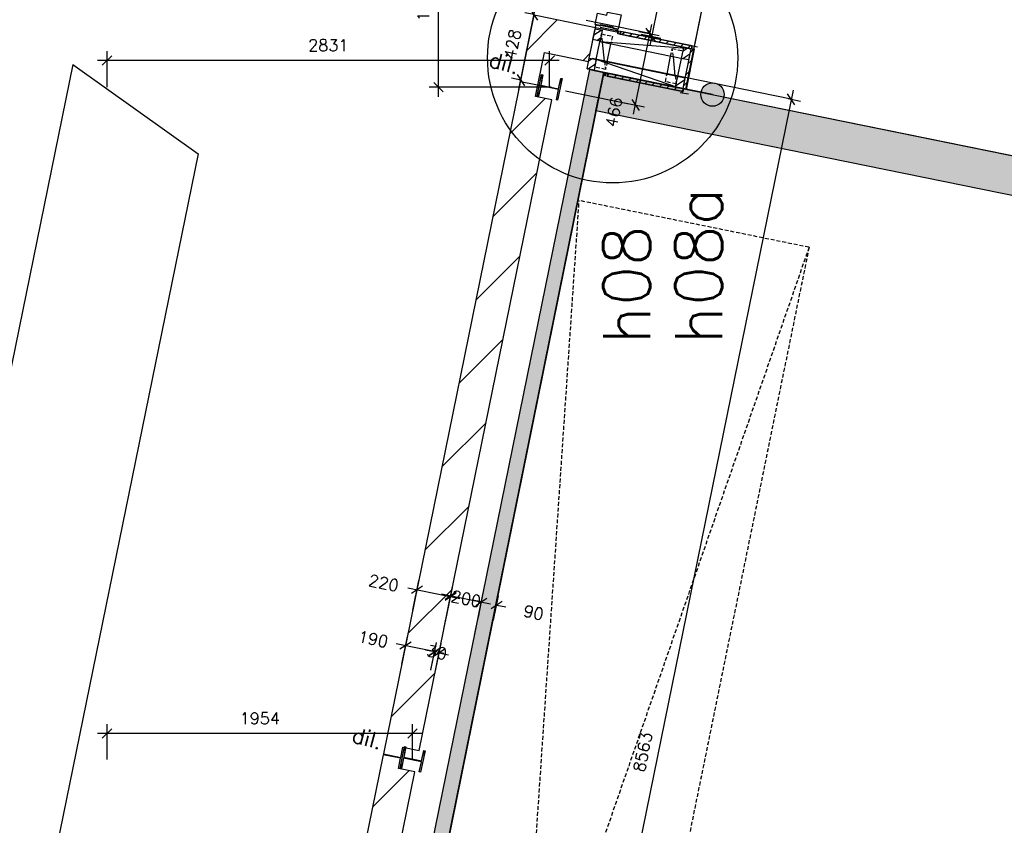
# Model space of a CAD drawing. Extents: x -29284 to 2055880, y -64816 to 121103.
# Tile 116 of 123: x 48241 to 54537, y 82626 to 87779. Entities that reach past the tile are written whole.
import ezdxf

# ---------------------------------------------------------------- set-up
doc = ezdxf.new("R2010")
doc.units = 0
doc.header["$LTSCALE"] = 50
doc.header["$MEASUREMENT"] = 0
doc.header["$PDMODE"] = 3
doc.header["$PDSIZE"] = 0.1
for name, pattern in [('DASHED', [0.75, 0.5, -0.25]), ('HIDDEN', [0.375, 0.25, -0.125]), ('HIDDENX2', [0.75, 0.5, -0.25])]:
    doc.linetypes.add(name, pattern=pattern)
doc.layers.get('0').update_dxf_attribs({"linetype": 'CONTINUOUS'})
doc.layers.get('DEFPOINTS').update_dxf_attribs({"linetype": 'CONTINUOUS'})
for name, color, linetype in [('_DETAILNUMMERS', 4, 'CONTINUOUS'), ('_DETAILNUMMERSTEKST', 4, 'CONTINUOUS'), ('A--01A1_ACEER', 1, 'CONTINUOUS'), ('A--A21--_F123-', 9, 'CONTINUOUS'), ('A--A22--_F123-', 9, 'CONTINUOUS'), ('A--A25--_F-2--', 9, 'CONTINUOUS'), ('A--A28--_F-2--', 7, 'CONTINUOUS'), ('A--A42--_F-23-', 9, 'CONTINUOUS'), ('A--L21--', 3, 'CONTINUOUS'), ('A--L21--_F-2--', 7, 'CONTINUOUS'), ('A--L21A3_BUITENWAND', 3, 'CONTINUOUS'), ('A--L22A2_BINNENWAND', 2, 'CONTINUOUS'), ('A--L25--', 7, 'CONTINUOUS'), ('A--L25--_F-23-', 7, 'CONTINUOUS'), ('A--L28--', 7, 'CONTINUOUS'), ('A--L28--_F-2--', 7, 'CONTINUOUS'), ('A--L28DC1_CONSTR', 1, 'HIDDENX2'), ('A--L28DC1_KONSTR', 1, 'HIDDEN'), ('A--L31--', 2, 'CONTINUOUS'), ('A--L31--_F-2--', 7, 'CONTINUOUS'), ('A--L42--', 7, 'CONTINUOUS'), ('A--L42--_F-23-', 7, 'CONTINUOUS'), ('A--M$1A-_F123-', 1, 'CONTINUOUS'), ('A--T$1A-25_TEKST', 2, 'CONTINUOUS'), ('HELLINGBANEN_C1', 1, 'DASHED'), ('plein', 7, 'CONTINUOUS'), ('SYSTEEMPLAFOND_600X600', 2, 'CONTINUOUS'), ('X--LR---_CP', 7, 'CONTINUOUS')]:
    doc.layers.add(name, color=color, linetype=linetype)
doc.layers.add('bruto vloeroppervlak', color=3, linetype='CONTINUOUS', plot=False)
doc.styles.add('ALFA-0_25', font='ROMANS')
doc.styles.add('B-01', font='SIMPLEX.SHX', dxfattribs={"width": 0.8, "height": 4.5})
doc.styles.add('HIEMSTRA', font='romans.shx')
doc.dimstyles.get("Standard").update_dxf_attribs({"dimscale": 30, "dimtxt": 2.5, "dimasz": 2, "dimexe": 2, "dimexo": 0, "dimgap": 2, "dimtad": 1, "dimdec": 0, "dimzin": 0, "dimdsep": 46, "dimtxsty": 'HIEMSTRA', "dimblk1": 'OBLIQUE', "dimblk2": 'OBLIQUE', "dimsah": 1, "dimcen": -3, "dimdle": 2, "dimclrd": 2, "dimclre": 2, "dimclrt": 3, "dimadec": 0, "dimazin": 0, "dimtfac": 1, "dimtofl": 0, "dimtmove": 0, "dimatfit": 3, "dimldrblk": 'OBLIQUE', "dimfxl": 1, "dimtvp": 0.833333, "dimtolj": 1, "dimtzin": 0, "dimarcsym": 0})
doc.dimstyles.new('STANDARD$0', dxfattribs={"dimscale": 30, "dimtxt": 2.5, "dimasz": 2, "dimexe": 2, "dimexo": 0, "dimgap": 2, "dimtad": 1, "dimdec": 0, "dimzin": 0, "dimdsep": 46, "dimtxsty": 'ALFA-0_25', "dimblk1": 'OBLIQUE', "dimblk2": 'OBLIQUE', "dimsah": 1, "dimcen": -3, "dimdle": 2, "dimclrd": 1, "dimclre": 1, "dimclrt": 2, "dimadec": 0, "dimazin": 0, "dimtfac": 0.666667, "dimtofl": 0, "dimtmove": 2, "dimatfit": 3, "dimldrblk": 'OBLIQUE', "dimfxl": 1, "dimtvp": 0.833333, "dimtolj": 1, "dimtzin": 0, "dimarcsym": 0})

# ---------------------------------------------------------------- blocks, each defined once
blk = doc.blocks.new('*U1373')
at = {"layer": 'A--A42--_F-23-', "linetype": 'Continuous'}
h = blk.add_hatch(dxfattribs=at)
h.set_pattern_fill('ALFALINE', color=256, scale=40, style=0)
h.set_pattern_definition([(45, (-52209.314, -87384.26), (-28.284271, 28.284271), [])])
h.paths.add_polyline_path([(0, 0), (1.8, 8.8), (-204.9, 50.9), (-206.7, 42.1), (-208.5, 33.3), (-1.8, -8.8)])
at = {"layer": 'A--L42--_F-23-', "color": 2, "linetype": 'Continuous'}
for points in [[(0, 0), (-1.8, -8.8), (-208.5, 33.3), (-206.7, 42.1)], [(0, 0), (1.8, 8.8), (-204.9, 50.9), (-206.7, 42.1)]]:
    blk.add_lwpolyline(points, dxfattribs=at)
blk = doc.blocks.new('Q020279-')
at = {"layer": 'A--A25--_F-2--'}
h = blk.add_hatch(dxfattribs=at)
h.set_pattern_fill('ALFALINE', color=256, scale=40, style=0, pattern_type=2)
h.set_pattern_definition([(45, (0, 0), (-28.284, 28.284), [])])
h.paths.add_polyline_path([(0, 0), (0, 71), (46, 71), (46, 0)])
at = {"layer": 'A--L25--_F-23-', "color": 2, "linetype": 'Continuous'}
blk.add_lwpolyline([(0, 0), (0, 71), (46, 71), (46, 0)], close=True, dxfattribs=at)
at = {"layer": 'X--LR---_CP'}
for p in [(0, 0), (0, 0), (46, 0)]:
    blk.add_point(p, dxfattribs=at)
blk = doc.blocks.new('*U1372')
at = {"layer": 'A--A42--_F-23-', "linetype": 'Continuous'}
h = blk.add_hatch(dxfattribs=at)
h.set_pattern_fill('ALFALINE', color=256, scale=40, style=0)
h.set_pattern_definition([(45, (-52541.67, -87591.042), (-28.284271, 28.284271), [])])
h.paths.add_polyline_path([(0, 0), (8.8, -1.8), (-43.1, -256.6), (-51.9, -254.8), (-60.7, -253), (-8.8, 1.8)])
at = {"layer": 'A--L42--_F-23-', "color": 2, "linetype": 'Continuous'}
for points in [[(0, 0), (-8.8, 1.8), (-60.7, -253), (-51.9, -254.8)], [(0, 0), (8.8, -1.8), (-43.1, -256.6), (-51.9, -254.8)]]:
    blk.add_lwpolyline(points, dxfattribs=at)
blk = doc.blocks.new('*U1371')
at = {"layer": 'A--A42--_F-23-', "linetype": 'Continuous'}
h = blk.add_hatch(dxfattribs=at)
h.set_pattern_fill('ALFALINE', color=256, scale=40, style=0)
h.set_pattern_definition([(45, (-52538.734, -87601.844), (-28.284271, 28.284271), [])])
h.paths.add_polyline_path([(0, 0), (-1.8, -8.8), (-457.8, 84), (-456, 92.8), (-454.2, 101.6), (1.8, 8.8)])
at = {"layer": 'A--L42--_F-23-', "color": 2, "linetype": 'Continuous'}
for points in [[(0, 0), (-1.8, -8.8), (-457.8, 84), (-456, 92.8)], [(0, 0), (1.8, 8.8), (-454.2, 101.6), (-456, 92.8)]]:
    blk.add_lwpolyline(points, dxfattribs=at)
blk = doc.blocks.new('Q020490-')
at = {"layer": 'A--A28--_F-2--', "color": 3, "linetype": 'Continuous'}
for points in [[(-2.75, 58), (-70, 66.5), (70, 66.5)], [(-2.75, 58), (-70, 58), (-70, 66.5)], [(-2.75, 58), (70, 66.5), (70, 58)], [(2.75, -58), (-2.75, -58), (-2.75, 58)], [(-2.75, 58), (2.75, 58), (2.75, -58)], [(-2.75, 58), (70, 58), (2.75, 58)], [(70, -66.5), (-70, -58), (-2.75, -58)], [(70, -66.5), (-70, -66.5), (-70, -58)], [(2.75, -58), (70, -66.5), (-2.75, -58)], [(2.75, -58), (70, -58), (70, -66.5)]]:
    blk.add_solid(points, dxfattribs=at)
at = {"layer": 'A--L28--_F-2--', "color": 3, "linetype": 'Continuous'}
blk.add_lwpolyline([(70, -66.5), (-70, -66.5), (-70, -58), (-2.75, -58), (-2.75, 58), (-70, 58), (-70, 66.5), (70, 66.5), (70, 58), (2.75, 58), (2.75, -58), (70, -58)], close=True, dxfattribs=at)
at = {"layer": 'X--LR---_CP', "linetype": 'Continuous'}
for p in [(-2.75, 0), (0, 0), (2.75, 0)]:
    blk.add_point(p, dxfattribs=at)
blk = doc.blocks.new('_OBLIQUE')
at = {"color": 0, "linetype": 'ByBlock'}
blk.add_line((-0.5, -0.5), (0.5, 0.5), dxfattribs=at)
blk = doc.blocks.new('*D236')
at = {"layer": 'A--M$1A-_F123-', "color": 1, "lineweight": -2, "transparency": 16777216}
for p, q in [((50754.5, 84002.3), (50793.1, 84191.6)), ((50722.3, 84144.8), (51055.5, 84076.9)), ((50970.1, 83958.4), (51008.7, 84147.7))]:
    blk.add_line(p, q, dxfattribs=at)
at = {"layer": 'DEFPOINTS', "color": 0, "transparency": 16777216}
for p in [(50996.7, 84088.9), (50754.5, 84002.3), (50970.1, 83958.4)]:
    blk.add_point(p, dxfattribs=at)
at = {"layer": 'A--M$1A-_F123-', "color": 1, "lineweight": -2, "transparency": 16777216, "xscale": 60, "yscale": 60, "zscale": 60}
for p, rotation in [((50781.1, 84132.8), 168.4862903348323), ((50996.7, 84088.9), 348.4862903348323)]:
    blk.add_blockref('_OBLIQUE', p, dxfattribs=dict(at, rotation=rotation))
at = {"layer": 'A--M$1A-_F123-', "color": 2, "transparency": 16777216, "insert": (50569.1, 84176), "char_height": 75, "attachment_point": 5, "rotation": 348.48629, "style": 'ALFA-0_25'}
blk.add_mtext('\\A1;220', dxfattribs=at)
blk = doc.blocks.new('*D237')
at = {"layer": 'A--M$1A-_F123-', "color": 1, "lineweight": -2, "transparency": 16777216}
for p, q in [((50954.3, 83880.6), (51009.8, 84153.2)), ((50939, 84106.4), (51252.6, 84042.6)), ((51150.2, 83840.7), (51205.8, 84113.3))]:
    blk.add_line(p, q, dxfattribs=at)
at = {"layer": 'DEFPOINTS', "color": 0, "transparency": 16777216}
for p in [(51193.8, 84054.5), (50954.3, 83880.6), (51150.2, 83840.7)]:
    blk.add_point(p, dxfattribs=at)
at = {"layer": 'A--M$1A-_F123-', "color": 1, "lineweight": -2, "transparency": 16777216, "xscale": 60, "yscale": 60, "zscale": 60}
for p, rotation in [((50997.8, 84094.5), 168.4862903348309), ((51193.8, 84054.5), 348.4862903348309)]:
    blk.add_blockref('_OBLIQUE', p, dxfattribs=dict(at, rotation=rotation))
at = {"layer": 'A--M$1A-_F123-', "color": 2, "transparency": 16777216, "insert": (51095.8, 84074.5), "char_height": 75, "attachment_point": 5, "rotation": 348.48629, "style": 'ALFA-0_25'}
blk.add_mtext('\\A1;200', dxfattribs=at)
blk = doc.blocks.new('*D238')
at = {"layer": 'A--M$1A-_F123-', "color": 1, "lineweight": -2, "transparency": 16777216}
for p, q in [((51193.8, 84054.5), (51135, 84066.5)), ((51174, 83957.1), (51205.8, 84113.3)), ((51271.9, 83937.2), (51303.8, 84093.4)), ((51291.8, 84034.6), (51350.6, 84022.6))]:
    blk.add_line(p, q, dxfattribs=at)
at = {"layer": 'DEFPOINTS', "color": 0, "transparency": 16777216}
for p in [(51291.8, 84034.6), (51174, 83957.1), (51271.9, 83937.2)]:
    blk.add_point(p, dxfattribs=at)
at = {"layer": 'A--M$1A-_F123-', "color": 1, "lineweight": -2, "transparency": 16777216, "xscale": 60, "yscale": 60, "zscale": 60}
for p, rotation in [((51193.8, 84054.5), 348.4862903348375), ((51291.8, 84034.6), 168.4862903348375)]:
    blk.add_blockref('_OBLIQUE', p, dxfattribs=dict(at, rotation=rotation))
at = {"layer": 'A--M$1A-_F123-', "color": 2, "transparency": 16777216, "insert": (51527.7, 83986.5), "char_height": 75, "attachment_point": 5, "rotation": 348.48629, "style": 'ALFA-0_25'}
blk.add_mtext('\\A1;90', dxfattribs=at)
blk = doc.blocks.new('*D239')
at = {"layer": 'A--M$1A-_F123-', "color": 1, "lineweight": -2, "transparency": 16777216}
for p, q in [((50684.1, 83656.6), (50720.2, 83833.5)), ((50953.1, 83724.8), (50649.4, 83786.7)), ((50870.3, 83618.7), (50906.3, 83795.6))]:
    blk.add_line(p, q, dxfattribs=at)
at = {"layer": 'DEFPOINTS', "color": 0, "transparency": 16777216}
for p in [(50708.2, 83774.7), (50684.1, 83656.6), (50870.3, 83618.7)]:
    blk.add_point(p, dxfattribs=at)
at = {"layer": 'A--M$1A-_F123-', "color": 1, "lineweight": -2, "transparency": 16777216, "xscale": 60, "yscale": 60, "zscale": 60}
for p, rotation in [((50708.2, 83774.7), 168.4862903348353), ((50894.4, 83736.8), 348.4862903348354)]:
    blk.add_blockref('_OBLIQUE', p, dxfattribs=dict(at, rotation=rotation))
at = {"layer": 'A--M$1A-_F123-', "color": 2, "transparency": 16777216, "insert": (50501.4, 83816.9), "char_height": 75, "attachment_point": 5, "rotation": 348.48629, "style": 'ALFA-0_25'}
blk.add_mtext('\\A1;190', dxfattribs=at)
blk = doc.blocks.new('*D240')
at = {"layer": 'A--M$1A-_F123-', "color": 1, "lineweight": -2, "transparency": 16777216}
for p, q in [((50894, 83735), (50835.2, 83746.9)), ((50870.4, 83619.1), (50906, 83793.7)), ((50899.8, 83613.1), (50935.4, 83787.8)), ((50923.4, 83729), (50982.2, 83717))]:
    blk.add_line(p, q, dxfattribs=at)
at = {"layer": 'DEFPOINTS', "color": 0, "transparency": 16777216}
for p in [(50923.4, 83729), (50870.4, 83619.1), (50899.8, 83613.1)]:
    blk.add_point(p, dxfattribs=at)
at = {"layer": 'A--M$1A-_F123-', "color": 1, "lineweight": -2, "transparency": 16777216, "xscale": 60, "yscale": 60, "zscale": 60}
for p, rotation in [((50894, 83735), 348.4862903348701), ((50923.4, 83729), 168.4862903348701)]:
    blk.add_blockref('_OBLIQUE', p, dxfattribs=dict(at, rotation=rotation))
at = {"layer": 'A--M$1A-_F123-', "color": 2, "transparency": 16777216, "insert": (50908.7, 83732), "char_height": 75, "attachment_point": 5, "rotation": 348.48629, "style": 'ALFA-0_25'}
blk.add_mtext('\\A1;30', dxfattribs=at)
blk = doc.blocks.new('*D514')
at = {"layer": 'A--M$1A-_F123-', "color": 1, "linetype": 'Continuous', "lineweight": -2, "transparency": 16777216}
for p, q in [((48799.5, 83046.9), (48799.5, 83272.3)), ((50753.8, 83046.9), (50753.8, 83272.3)), ((50813.8, 83212.3), (48739.5, 83212.3))]:
    blk.add_line(p, q, dxfattribs=at)
at = {"layer": 'DEFPOINTS', "color": 0, "linetype": 'Continuous', "transparency": 16777216}
for p in [(48799.5, 83212.3), (48799.5, 83046.9), (50753.8, 83046.9)]:
    blk.add_point(p, dxfattribs=at)
at = {"layer": 'A--M$1A-_F123-', "color": 1, "linetype": 'Continuous', "lineweight": -2, "transparency": 16777216, "xscale": 60, "yscale": 60, "zscale": 60, "rotation": 180}
blk.add_blockref('_OBLIQUE', (48799.5, 83212.3), dxfattribs=at)
at = {"layer": 'A--M$1A-_F123-', "color": 1, "linetype": 'Continuous', "lineweight": -2, "transparency": 16777216, "xscale": 60, "yscale": 60, "zscale": 60}
blk.add_blockref('_OBLIQUE', (50753.8, 83212.3), dxfattribs=at)
at = {"layer": 'A--M$1A-_F123-', "color": 2, "linetype": 'Continuous', "transparency": 16777216, "insert": (49776.6, 83309.8), "char_height": 75, "attachment_point": 5, "style": 'ALFA-0_25'}
blk.add_mtext('\\A1;1954', dxfattribs=at)
blk = doc.blocks.new('*D515')
at = {"layer": 'A--M$1A-_F123-', "color": 1, "linetype": 'Continuous', "lineweight": -2, "transparency": 16777216}
for p, q in [((48799.5, 87346.3), (48799.5, 87577.8)), ((51630, 87346.3), (51630, 87577.8)), ((51690, 87517.8), (48739.5, 87517.8))]:
    blk.add_line(p, q, dxfattribs=at)
at = {"layer": 'DEFPOINTS', "color": 0, "linetype": 'Continuous', "transparency": 16777216}
for p in [(48799.5, 87517.8), (48799.5, 87346.3), (51630, 87346.3)]:
    blk.add_point(p, dxfattribs=at)
at = {"layer": 'A--M$1A-_F123-', "color": 1, "linetype": 'Continuous', "lineweight": -2, "transparency": 16777216, "xscale": 60, "yscale": 60, "zscale": 60, "rotation": 180}
blk.add_blockref('_OBLIQUE', (48799.5, 87517.8), dxfattribs=at)
at = {"layer": 'A--M$1A-_F123-', "color": 1, "linetype": 'Continuous', "lineweight": -2, "transparency": 16777216, "xscale": 60, "yscale": 60, "zscale": 60}
blk.add_blockref('_OBLIQUE', (51630, 87517.8), dxfattribs=at)
at = {"layer": 'A--M$1A-_F123-', "color": 2, "linetype": 'Continuous', "transparency": 16777216, "insert": (50214.7, 87615.3), "char_height": 75, "attachment_point": 5, "style": 'ALFA-0_25'}
blk.add_mtext('\\A1;2831', dxfattribs=at)
blk = doc.blocks.new('*D516')
at = {"layer": 'A--M$1A-_F123-', "color": 1, "linetype": 'Continuous', "lineweight": -2, "transparency": 16777216}
for p, q in [((50919.2, 87286.3), (50919.2, 88506.9)), ((50957.2, 88446.9), (50859.2, 88446.9)), ((51639, 87346.3), (50859.2, 87346.3))]:
    blk.add_line(p, q, dxfattribs=at)
at = {"layer": 'DEFPOINTS', "color": 0, "linetype": 'Continuous', "transparency": 16777216}
for p in [(50919.2, 88446.9), (50957.2, 88446.9), (51639, 87346.3)]:
    blk.add_point(p, dxfattribs=at)
at = {"layer": 'A--M$1A-_F123-', "color": 1, "linetype": 'Continuous', "lineweight": -2, "transparency": 16777216, "xscale": 60, "yscale": 60, "zscale": 60}
for p, rotation in [((50919.2, 88446.9), 90), ((50919.2, 87346.3), 270)]:
    blk.add_blockref('_OBLIQUE', p, dxfattribs=dict(at, rotation=rotation))
at = {"layer": 'A--M$1A-_F123-', "color": 2, "linetype": 'Continuous', "transparency": 16777216, "insert": (50821.7, 87896.6), "char_height": 75, "attachment_point": 5, "rotation": 90, "style": 'ALFA-0_25'}
blk.add_mtext('\\A1;1101', dxfattribs=at)
blk = doc.blocks.new('*D608')
at = {"layer": 'A--M$1A-_F123-', "color": 1, "linetype": 'Continuous', "lineweight": -2, "transparency": 16777216}
for p, q in [((53187.5, 87328.9), (51454.4, 78821.1)), ((53154.5, 87274.4), (53234.3, 87258.2)), ((51445.4, 78884.2), (51525.2, 78867.9))]:
    blk.add_line(p, q, dxfattribs=at)
at = {"layer": 'DEFPOINTS', "color": 0, "linetype": 'Continuous', "transparency": 16777216}
for p in [(53154.5, 87274.4), (51445.4, 78884.2), (51466.4, 78879.9)]:
    blk.add_point(p, dxfattribs=at)
at = {"layer": 'A--M$1A-_F123-', "color": 1, "linetype": 'Continuous', "lineweight": -2, "transparency": 16777216, "xscale": 60, "yscale": 60, "zscale": 60}
for p, rotation in [((53175.5, 87270.1), 78.48629033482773), ((51466.4, 78879.9), 258.4862903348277)]:
    blk.add_blockref('_OBLIQUE', p, dxfattribs=dict(at, rotation=rotation))
at = {"layer": 'A--M$1A-_F123-', "color": 2, "linetype": 'Continuous', "transparency": 16777216, "insert": (52225.4, 83094.5), "char_height": 75, "attachment_point": 5, "rotation": 78.48629, "style": 'ALFA-0_25'}
blk.add_mtext('\\A1;8563', dxfattribs=at)
blk = doc.blocks.new('*D637')
at = {"layer": 'A--M$1A-_F123-', "color": 1, "linetype": 'Continuous', "lineweight": -2, "transparency": 16777216}
for p, q in [((52166.5, 87173.9), (52283.5, 87748.5)), ((52201.4, 87704), (52330.3, 87677.7)), ((52108.4, 87247), (52237.3, 87220.7))]:
    blk.add_line(p, q, dxfattribs=at)
at = {"layer": 'DEFPOINTS', "color": 0, "linetype": 'Continuous', "transparency": 16777216}
for p in [(52201.4, 87704), (52271.5, 87689.7), (52108.4, 87247)]:
    blk.add_point(p, dxfattribs=at)
at = {"layer": 'A--M$1A-_F123-', "color": 1, "linetype": 'Continuous', "lineweight": -2, "transparency": 16777216, "xscale": 60, "yscale": 60, "zscale": 60}
for p, rotation in [((52271.5, 87689.7), 78.48825711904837), ((52178.5, 87232.7), 258.4882571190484)]:
    blk.add_blockref('_OBLIQUE', p, dxfattribs=dict(at, rotation=rotation))
at = {"layer": 'A--M$1A-_F123-', "color": 2, "linetype": 'Continuous', "transparency": 16777216, "insert": (52040.5, 87187.1), "char_height": 75, "attachment_point": 5, "rotation": 78.48826, "style": 'ALFA-0_25'}
blk.add_mtext('\\A1;466', dxfattribs=at)
blk = doc.blocks.new('*U1193')
at = {"layer": 'A--A21--_F123-', "color": 2}
for points in [[(-0.1, -0.4), (-49.1, 9.6), (0, 0), (-49, 10)], [(0, 0), (49, -10), (-0.1, -0.4), (48.9, -10.4)]]:
    blk.add_solid(points, dxfattribs=at)
at = {"layer": 'A--L21--_F-2--', "color": 3, "linetype": 'Continuous'}
for points in [[(0, 0), (-49, 10), (-49.1, 9.6), (-0.1, -0.4)], [(0, 0), (49, -10), (48.9, -10.4), (-0.1, -0.4)]]:
    blk.add_lwpolyline(points, dxfattribs=at)
blk = doc.blocks.new('DILATATIEVOEG')
at = {"layer": 'A--L21A3_BUITENWAND', "linetype": 'Continuous'}
h = blk.add_hatch(color=256, dxfattribs=at)
edge = h.paths.add_edge_path()
edge.add_arc((-800, 0), 75, 0, 360)
blk.add_line((-800, 0), (0, 0), dxfattribs=at)
blk.add_circle((-800, 0), 75, dxfattribs=at)
at = {"layer": 'X--LR---_CP', "linetype": 'Continuous'}
blk.add_point((0, 0), dxfattribs=at)
blk = doc.blocks.new('*U1192')
at = {"layer": 'A--A42--_F-23-', "linetype": 'Continuous'}
h = blk.add_hatch(dxfattribs=at)
h.set_pattern_fill('ALFALINE', color=256, scale=40, style=0)
h.set_pattern_definition([(45, (-52483.06, -87328.435), (-28.284271, 28.284271), [])])
h.paths.add_polyline_path([(0, 0), (-1.8, -8.8), (-275.5, 47), (-273.7, 55.8), (-271.9, 64.6), (1.8, 8.8)])
at = {"layer": 'A--L42--_F-23-', "color": 2, "linetype": 'Continuous'}
for points in [[(0, 0), (1.8, 8.8), (-271.9, 64.6), (-273.7, 55.8)], [(0, 0), (-1.8, -8.8), (-275.5, 47), (-273.7, 55.8)]]:
    blk.add_lwpolyline(points, dxfattribs=at)
blk = doc.blocks.new('*D762')
at = {"layer": 'A--M$1A-_F123-', "color": 2, "linetype": 'Continuous', "lineweight": -2, "transparency": 16777216}
blk.add_arc((49515.6, 77917.9), 569.2, 78.4915, 187.18713, dxfattribs=at)
at = {"layer": 'DEFPOINTS', "color": 0, "linetype": 'Continuous', "transparency": 16777216}
for p in [(50566, 83076.6), (49277.6, 78434.9), (49482.9, 77913.8), (48490.9, 77788.7), (49461.8, 77653.4)]:
    blk.add_point(p, dxfattribs=at)
at = {"layer": 'A--M$1A-_F123-', "color": 2, "linetype": 'Continuous', "lineweight": -2, "transparency": 16777216, "xscale": 60, "yscale": 60, "zscale": 60}
for p, rotation in [((49629.2, 78475.6), 348.4915023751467), ((48950.9, 77846.7), 277.1871269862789)]:
    blk.add_blockref('_OBLIQUE', p, dxfattribs=dict(at, rotation=rotation))
at = {"layer": 'A--M$1A-_F123-', "color": 3, "linetype": 'Continuous', "transparency": 16777216, "insert": (49062.3, 78406.8), "char_height": 75, "attachment_point": 5, "rotation": 42.83931, "style": 'HIEMSTRA'}
blk.add_mtext('\\A1;109°', dxfattribs=at)
blk = doc.blocks.new('*D784')
at = {"layer": 'A--M$1A-_F123-', "color": 1, "lineweight": -2, "transparency": 16777216}
for p, q in [((53393.2, 93126.5), (52270.7, 87614.6)), ((53313.2, 93081.5), (53440, 93055.7)), ((52214.7, 87687.2), (52341.5, 87661.4))]:
    blk.add_line(p, q, dxfattribs=at)
at = {"layer": 'DEFPOINTS', "color": 0, "transparency": 16777216}
for p in [(53313.2, 93081.5), (52214.7, 87687.2), (52282.7, 87673.4)]:
    blk.add_point(p, dxfattribs=at)
at = {"layer": 'A--M$1A-_F123-', "color": 1, "lineweight": -2, "transparency": 16777216, "xscale": 60, "yscale": 60, "zscale": 60}
for p, rotation in [((53381.2, 93067.7), 78.4897498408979), ((52282.7, 87673.4), 258.4897498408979)]:
    blk.add_blockref('_OBLIQUE', p, dxfattribs=dict(at, rotation=rotation))
at = {"layer": 'A--M$1A-_F123-', "color": 2, "transparency": 16777216, "insert": (52736.4, 90390), "char_height": 75, "attachment_point": 5, "rotation": 78.48975, "style": 'ALFA-0_25'}
blk.add_mtext('\\A1;5505', dxfattribs=at)
blk = doc.blocks.new('*D800')
at = {"layer": 'A--M$1A-_F123-', "color": 1, "linetype": 'Continuous', "lineweight": -2, "transparency": 16777216}
for p, q in [((51433, 87333), (51542.4, 87870)), ((51530.4, 87811.3), (51471.6, 87823.2)), ((51445, 87391.8), (51386.2, 87403.7))]:
    blk.add_line(p, q, dxfattribs=at)
at = {"layer": 'DEFPOINTS', "color": 0, "linetype": 'Continuous', "transparency": 16777216}
for p in [(51530.4, 87811.3), (51530.4, 87811.3), (51445, 87391.8)]:
    blk.add_point(p, dxfattribs=at)
at = {"layer": 'A--M$1A-_F123-', "color": 1, "linetype": 'Continuous', "lineweight": -2, "transparency": 16777216, "xscale": 60, "yscale": 60, "zscale": 60}
for p, rotation in [((51530.4, 87811.3), 78.48808030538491), ((51445, 87391.8), 258.4880803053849)]:
    blk.add_blockref('_OBLIQUE', p, dxfattribs=dict(at, rotation=rotation))
at = {"layer": 'A--M$1A-_F123-', "color": 2, "linetype": 'Continuous', "transparency": 16777216, "insert": (51392.2, 87621), "char_height": 75, "attachment_point": 5, "rotation": 78.48808, "style": 'ALFA-0_25'}
blk.add_mtext('\\A1;428', dxfattribs=at)
blk = doc.blocks.new('A$C44AA6D3C')
at = {"layer": 'SYSTEEMPLAFOND_600X600', "linetype": 'Continuous', "ltscale": 10}
for p, q in [((-6775, 26044.6), (-7778.3, 21125.9)), ((-6775, 26044.6), (-5972.7, 25474.7)), ((-5972.7, 25474.7), (-6896.4, 20946))]:
    blk.add_line(p, q, dxfattribs=at)

msp = doc.modelspace()

# ---------------------------------------------------------------- hatches: boundary and pattern name
at = {"layer": 'A--A22--_F123-'}
h = msp.add_hatch(dxfattribs=at)
h.set_pattern_fill('ALFALINE', color=256, scale=300, style=0, pattern_type=2)
h.set_pattern_definition([(45, (-30.03, 6.12), (-212.132, 212.132), [])])
h.paths.add_polyline_path([(51922.6, 87727.3), (51553, 87802.6), (51529.6, 87807.3), (50567.1, 83082), (50677.4, 83059.5), (50690.9, 83125.4), (50796.1, 83104), (51643.9, 87266.2), (51538.7, 87287.6), (51538.7, 87287.6), (51596.1, 87569.3), (51878.7, 87511.7)])
h = msp.add_hatch(dxfattribs=at)
h.set_pattern_fill('ALFALINE', color=256, scale=300, style=0)
h.set_pattern_definition([(45, (0, 0), (-212.132, 212.132), [])])
edge = h.paths.add_edge_path()
edge.add_line((49750.9, 77970.7), (50768.1, 82966.8))
edge.add_line((50768.1, 82966.8), (50662.9, 82988.2))
edge.add_line((50662.9, 82988.2), (50676.3, 83054.1))
edge.add_line((50676.3, 83054.1), (50566, 83076.6))
edge.add_line((50566, 83076.6), (49461.8, 77653.4))
edge.add_line((49461.8, 77653.4), (49970, 77715.4))
edge.add_line((49970, 77715.4), (49888.1, 77811.5))
edge.add_line((49888.1, 77811.5), (49713.2, 77785.3))
at = {"layer": 'plein', "linetype": 'Continuous'}
msp.add_hatch(color=21, dxfattribs=at).paths.add_polyline_path([(60599.2, 80530.1), (60385, 80731.1), (61312.7, 85284.8), (51925.9, 87196.2), (51975.7, 87441.9), (61607.5, 85479.9), (60599.2, 80530.1)])

# ---------------------------------------------------------------- linework, layer by layer
at = {"layer": '_DETAILNUMMERS'}
msp.add_circle((52032.7, 87534.4), 800, dxfattribs=at)
at = {"layer": 'A--01A1_ACEER', "linetype": 'Continuous'}
for p, q in [((51952.3, 87731.5), (52575.2, 87604.6)), ((51954, 87731.1), (52060.8, 87709.4)), ((51443.8, 87384.2), (51630, 87346.3))]:
    msp.add_line(p, q, dxfattribs=at)
at = {"layer": 'A--A21--_F123-', "color": 2}
for points in [[(50241.6, 79129.4), (50192.6, 79139.4), (51936.4, 87449.5), (51887.1, 87460.3)], [(51936.4, 87449.5), (51975.5, 87441.2), (50241.6, 79129.4), (50290.5, 79119.4)]]:
    msp.add_solid(points, dxfattribs=at)
at = {"layer": 'A--L21--_F-2--', "color": 3, "linetype": 'Continuous'}
for points in [[(50192.6, 79139.4), (50192.6, 79139.4), (51887.1, 87460.3), (51936.4, 87449.5)], [(50192.6, 79139.4), (50192.6, 79139.4), (51887.1, 87460.3), (51936.4, 87449.5)], [(50290.5, 79119.4), (50290.5, 79119.4), (51975.5, 87441.2), (51936.4, 87449.5)], [(51936.4, 87449.5), (51975.5, 87441.2), (50290.5, 79119.4), (50290.5, 79119.4)]]:
    msp.add_lwpolyline(points, dxfattribs=at)
at = {"layer": 'A--L21A3_BUITENWAND'}
msp.add_lwpolyline([(51922.6, 87727.3), (51553, 87802.6), (51529.6, 87807.3), (50567.1, 83082), (50677.4, 83059.5), (50690.9, 83125.4), (50796.1, 83104), (51643.9, 87266.2), (51538.7, 87287.6), (51538.7, 87287.6), (51596.1, 87569.3), (51878.7, 87511.7)], close=True, dxfattribs=at)
msp.add_lwpolyline([(49750.9, 77970.7), (50768.1, 82966.8), (50662.9, 82988.2), (50676.3, 83054.1), (50566, 83076.6), (49461.8, 77653.4), (49970, 77715.4), (49970, 77715.4), (49888.1, 77811.5), (49888.1, 77811.5), (49888.1, 77811.5), (49713.2, 77785.3)], dxfattribs=at)
at = {"layer": 'A--L22A2_BINNENWAND'}
msp.add_line((52500.3, 87335), (53810.8, 93768.6), dxfattribs=at)
at = {"layer": 'A--L25--'}
for p, q in [((51883, 87533.5), (51906.4, 87647.7)), ((51927.9, 87523.2), (51951.2, 87637.5)), ((51951.5, 87638.7), (52505.1, 87597.1)), ((51951.5, 87638.7), (52491, 87527.5)), ((51980.1, 87513.5), (51968.3, 87635)), ((51997.8, 87509.9), (52021.5, 87624)), ((51928.2, 87524.5), (52467.7, 87413.2)), ((52453.5, 87343.7), (51928.2, 87524.2)), ((52380.5, 87431.1), (52403.8, 87545.4)), ((52432.3, 87420.5), (52421.5, 87541.8)), ((52450.1, 87416.9), (52473.3, 87531.2)), ((51914, 87454.8), (52453.5, 87343.6))]:
    msp.add_line(p, q, dxfattribs=at)
at = {"layer": 'A--L28DC1_CONSTR'}
for p, q in [((51968.3, 87635), (51961.6, 87687.5)), ((52421.5, 87541.8), (52413.9, 87594.4)), ((51980.1, 87513.5), (51987.7, 87460.9)), ((52432.3, 87420.5), (52440, 87367.8))]:
    msp.add_line(p, q, dxfattribs=at)
for points in [[(51951.5, 87638.4), (51961.6, 87687.5), (52031, 87673.2), (52021.5, 87624)], [(52403.8, 87545.4), (52413.9, 87594.4), (52483.3, 87580.1)], [(51997.8, 87509.9), (51987.7, 87460.9), (51918.2, 87475.2), (51928.2, 87524.2)], [(52440, 87367.8), (52370.4, 87382.1), (52380.5, 87431.1)]]:
    msp.add_lwpolyline(points, dxfattribs=at)
at = {"layer": 'A--L31--', "color": 2}
for p, q in [((52084.7, 87704.4), (52081, 87685.8)), ((52081, 87685.8), (52536.9, 87593)), ((52538.9, 87602.8), (52536.9, 87593))]:
    msp.add_line(p, q, dxfattribs=at)
at = {"layer": 'A--L31--'}
msp.add_lwpolyline([(52062.6, 87718.2), (52058.6, 87698.6), (51922.4, 87726.3), (51926.4, 87745.9), (51955.8, 87739.9), (51957.6, 87748.8), (52035, 87733), (52033.2, 87724.2)], close=True, dxfattribs=at)
at = {"layer": 'A--L31--_F-2--', "color": 2, "linetype": 'Continuous'}
msp.add_lwpolyline([(52067.5, 87717.2), (51920.5, 87747.1), (51935.2, 87819.6), (51996, 87807.3), (52000.2, 87827.8), (52086.4, 87810.3)], close=True, dxfattribs=at)
at = {"layer": 'A--L42--'}
msp.add_lwpolyline([(52553.5, 87589.4), (52537, 87593), (52540.5, 87610.6), (52084.5, 87703.5), (52080.9, 87685.7), (52065.3, 87688.9), (52069.1, 87707.6), (52070, 87707.2), (52066.4, 87689.7), (52080.2, 87686.9), (52083.8, 87704.7), (52541.7, 87611.4), (52538.1, 87593.8), (52553.8, 87590.5), (52502.1, 87331.8), (52485.4, 87335.1), (52481.9, 87317.5), (51998.5, 87416), (52002.1, 87433.8), (51988.4, 87436.6), (51984.8, 87418.9), (51983.8, 87419.1), (51987.6, 87437.8), (52003.3, 87434.5), (51999.7, 87416.8), (52481.1, 87318.6), (52484.8, 87337.3), (52501.5, 87333.9)], close=True, dxfattribs=at)
at = {"layer": 'A--M$1A-_F123-', "linetype": 'Continuous'}
for p, q in [((51863.6, 87774.7), (52259.4, 87694.1)), ((53175.5, 87270.1), (51901.7, 87529.6)), ((51732.2, 87323.6), (52128.1, 87243))]:
    msp.add_line(p, q, dxfattribs=at)
at = {"layer": 'A--M$1A-_F123-', "color": 0, "linetype": 'Continuous'}
for p, q in [((52479, 87308.6), (52484.8, 87337.3)), ((52480, 87308.4), (52485.8, 87337.1)), ((52464.9, 87312.9), (52517.7, 87304.3))]:
    msp.add_line(p, q, dxfattribs=at)
at = {"layer": 'bruto vloeroppervlak', "linetype": 'Continuous'}
msp.add_lwpolyline([(46059.3, 56636), (46059.3, 66709.9), (46059.3, 66771.4, 0.301613), (51591.1, 72629.8), (52913.5, 79171.8), (52352.7, 79285.2), (52253.2, 78801.3), (50331.4, 79192.8), (50306.4, 79197.9), (51975.7, 87442.1), (52500.4, 87335.2), (52556, 87608.5), (53810.8, 93768.6), (47238.7, 93768.6), (47238.7, 93753.2), (47220.4, 93753.2), (47098.4, 93396.5), (47097.1, 93392.8, 0.09514), (40463, 94451.7), (30665.4, 94453.8)], format="xyb", dxfattribs=at)
at = {"layer": 'HELLINGBANEN_C1'}
for p, q in [((51439.6, 81002.9), (51818.9, 86622.2)), ((53288.7, 86322.8), (51818.9, 86622.2)), ((53288.7, 86322.8), (51439.6, 81002.9)), ((53288.7, 86322.8), (52174.5, 80853.2))]:
    msp.add_line(p, q, dxfattribs=at)
at = {"layer": 'plein', "color": 3, "linetype": 'Continuous'}
msp.add_line((51975.5, 87441.2), (61607.5, 85479.9), dxfattribs=at)
msp.add_lwpolyline([(60599.2, 80530.1), (60385, 80731.1), (61312.7, 85284.8), (51925.9, 87196.2), (51975.7, 87441.9), (61607.5, 85479.9), (60599.2, 80530.1)], close=True, dxfattribs=at)
at = {"layer": 'X--LR---_CP'}
msp.add_point((52028.5, 87550.9), dxfattribs=at)
msp.add_point((52028.5, 87550.9), dxfattribs=at)
msp.add_point((52028.5, 87550.9), dxfattribs=at)

# ---------------------------------------------------------------- block references
at = {"layer": 'A--L21--', "color": 1, "rotation": 168.4788501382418}
msp.add_blockref('DILATATIEVOEG', (51887.5, 87459.9), dxfattribs=at)
at = {"layer": 'A--L21--', "color": 1, "linetype": 'Continuous'}
msp.add_blockref('*U1193', (51936.5, 87449.9), dxfattribs=at)
at = {"layer": 'A--L25--', "rotation": 168.4900000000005}
for p in [(51966.3, 87711.5), (52532.6, 87591.5), (51928.2, 87524.4), (52495.1, 87407.6)]:
    msp.add_blockref('Q020279-', p, dxfattribs=at)
at = {"layer": 'A--L28--', "rotation": 78.49000000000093}
msp.add_blockref('Q020490-', (51630, 87346.3), dxfattribs=at)
at = {"layer": 'A--L28--', "linetype": 'Continuous', "rotation": 78.48629033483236}
msp.add_blockref('Q020490-', (50753.8, 83046.9), dxfattribs=at)
msp.add_blockref('Q020490-', (50753.8, 83046.9), dxfattribs=at)
at = {"layer": 'A--L28DC1_KONSTR', "color": 0, "linetype": 'Continuous'}
msp.add_blockref('A$C44AA6D3C', (55355.4, 61446.9), dxfattribs=at)
at = {"layer": 'A--L42--'}
for name, p in [('*U1371', (52538.7, 87601.8)), ('*U1372', (52541.7, 87591)), ('*U1373', (52209.3, 87384.3))]:
    msp.add_blockref(name, p, dxfattribs=at)
at = {"layer": 'A--L42--', "color": 1}
msp.add_blockref('*U1192', (52483.1, 87328.4), dxfattribs=at)

# ---------------------------------------------------------------- texts
at = {"layer": '_DETAILNUMMERSTEKST', "style": 'ALFA-0_25'}
for s, p in [('h08a', (52733.5, 85703)), ('h08', (52272.2, 85703))]:
    msp.add_text(s, height=300, rotation=90, dxfattribs=at).set_placement(p)
at = {"layer": 'A--T$1A-25_TEKST', "style": 'B-01'}
for p in [(51234, 87479.3), (50357.9, 83159.3)]:
    msp.add_text('dil.', height=100, rotation=345, dxfattribs=at).set_placement(p)

# ---------------------------------------------------------------- dimensions: what is measured, and where the dimension line sits
at = {"layer": 'A--M$1A-_F123-'}
dim = msp.add_aligned_dim(p1=(53313.2, 93081.5), p2=(52214.7, 87687.2), distance=69.4, dimstyle='STANDARD$0', dxfattribs=at)
dim.commit()
dim.dimension.update_dxf_attribs({"geometry": '*D784', "text_midpoint": (52736.4, 90390)})
at = {"layer": 'A--M$1A-_F123-', "linetype": 'Continuous'}
dim = msp.add_linear_dim(base=(50919.2, 88446.9), p1=(51639, 87346.3), p2=(50957.2, 88446.9), angle=90, dimstyle='STANDARD$0', dxfattribs=at)
dim.commit()
dim.dimension.update_dxf_attribs({"geometry": '*D516', "text_midpoint": (50821.7, 87896.6)})
for p1, p2, distance, picture, middle in [((51445, 87391.8), (51530.4, 87811.3), 0, '*D800', (51392.2, 87621)), ((53154.5, 87274.4), (51445.4, 78884.2), 21.5, '*D608', (52225.4, 83094.5))]:
    dim = msp.add_aligned_dim(p1=p1, p2=p2, distance=distance, dimstyle='STANDARD$0', dxfattribs=at)
    dim.commit()
    dim.dimension.update_dxf_attribs({"geometry": picture, "text_midpoint": middle})
dim = msp.add_linear_dim(base=(52271.5, 87689.7), p1=(52108.4, 87247), p2=(52201.4, 87704), angle=78.48826, dimstyle='STANDARD$0', dxfattribs=at)
dim.commit()
dim.dimension.update_dxf_attribs({"geometry": '*D637', "text_midpoint": (52040.5, 87187.1), "dimtype": 161})
for base, p1, p2, picture, middle in [((48799.457, 87517.8177), (51629.987, 87346.3046), (48799.457, 87346.3046), '*D515', (50214.722, 87615.3177)), ((48799.5, 83212.3), (50753.8, 83046.9), (48799.5, 83046.9), '*D514', (49776.6, 83309.8))]:
    dim = msp.add_linear_dim(base=base, p1=p1, p2=p2, dimstyle='STANDARD$0', dxfattribs=at)
    dim.commit()
    dim.dimension.update_dxf_attribs({"geometry": picture, "text_midpoint": middle})
at = {"layer": 'A--M$1A-_F123-'}
for base, p1, p2, angle, picture, middle in [((50996.7, 84088.9), (50754.5, 84002.3), (50970.1, 83958.4), 348.48629, '*D236', (50569.1, 84176)), ((51193.8, 84054.5), (50954.3, 83880.6), (51150.2, 83840.7), 348.48629, '*D237', (51095.8, 84074.5)), ((50708.2, 83774.7), (50870.3, 83618.7), (50684.1, 83656.6), 168.48629, '*D239', (50501.4, 83816.9)), ((50923.4, 83729), (50870.4, 83619.1), (50899.8, 83613.1), 348.48629, '*D240', (50908.7, 83732))]:
    dim = msp.add_linear_dim(base=base, p1=p1, p2=p2, angle=angle, dimstyle='STANDARD$0', dxfattribs=at)
    dim.commit()
    dim.dimension.update_dxf_attribs({"geometry": picture, "text_midpoint": middle, "dimtype": 161})
dim = msp.add_linear_dim(base=(51291.8, 84034.6), p1=(51174, 83957.1), p2=(51271.9, 83937.2), angle=348.48629, text='90', dimstyle='STANDARD$0', dxfattribs=at)
dim.commit()
dim.dimension.update_dxf_attribs({"geometry": '*D238', "text_midpoint": (51527.7, 83986.5), "dimtype": 161})
at = {"layer": 'A--M$1A-_F123-', "linetype": 'Continuous'}
dim = msp.add_angular_dim_2l(base=(49277.6, 78434.9), line1=((50566, 83076.6), (49461.8, 77653.4)), line2=((49482.9, 77913.8), (48490.9, 77788.7)), dimstyle='Standard', dxfattribs=at)
dim.commit()
dim.dimension.update_dxf_attribs({"geometry": '*D762', "text_midpoint": (49062.3, 78406.8)})

doc.saveas('drawing.dxf')
